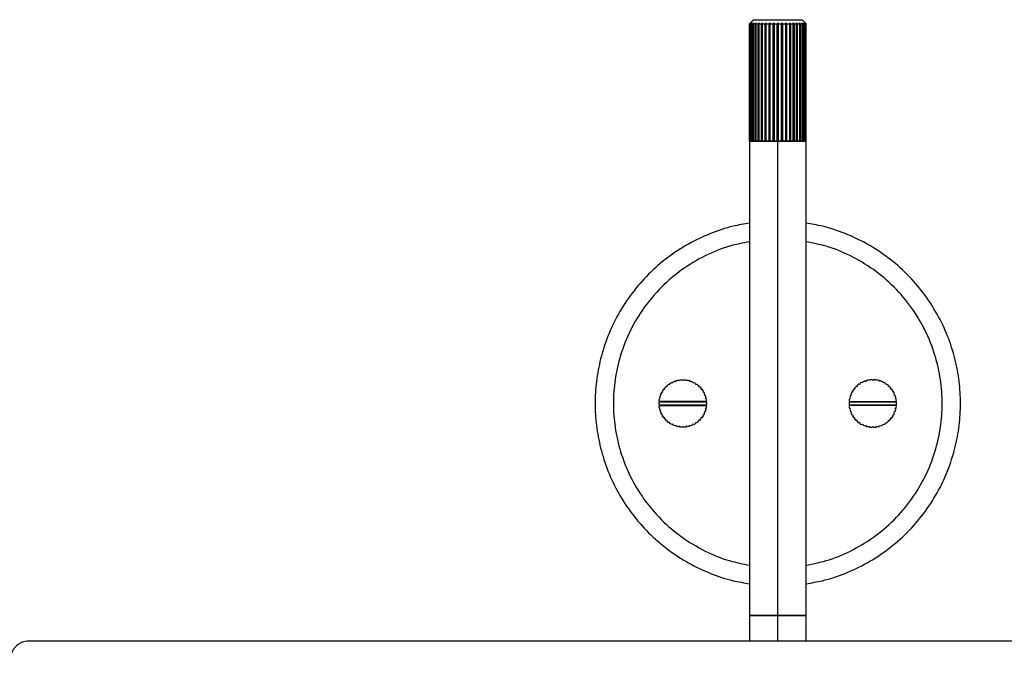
# Paper-space layout '_Frontal' of a CAD drawing. Header units: millimetres. Extents: x -1281 to -81, y -234 to 266.
# Tile 4 of 7: x -888 to -619, y 91 to 266. Entities that reach past the tile are written whole.
import ezdxf

# ---------------------------------------------------------------- set-up
doc = ezdxf.new("R2010")
doc.units = ezdxf.units.MM

psp = doc.layouts.new('_Frontal')

# ---------------------------------------------------------------- linework, layer by layer
at = {"color": 7, "linetype": 'Continuous', "lineweight": 25}
for p, q in [((-688.75, 264.89), (-687.64, 266)), ((-688.75, 264.89), (-688.75, 96)), ((-688.74, 264.89), (-688.74, 232.79)), ((-688.71, 232.79), (-688.71, 264.89)), ((-688.6, 264.89), (-688.6, 232.79)), ((-688.5, 232.79), (-688.5, 264.89)), ((-688.29, 264.89), (-688.29, 232.79)), ((-688.13, 232.79), (-688.13, 264.89)), ((-687.82, 264.89), (-687.82, 232.79)), ((-687.6, 232.79), (-687.6, 264.89)), ((-687.19, 264.89), (-687.19, 232.79)), ((-686.92, 232.79), (-686.92, 264.89)), ((-686.43, 264.89), (-686.43, 232.79)), ((-686.12, 232.79), (-686.12, 265.11)), ((-686.11, 232.79), (-686.11, 264.89)), ((-685.54, 264.89), (-685.54, 232.79)), ((-685.24, 232.79), (-685.24, 265.11)), ((-685.18, 232.79), (-685.18, 264.89)), ((-684.56, 264.89), (-684.56, 232.79)), ((-684.27, 232.79), (-684.27, 265.11)), ((-684.16, 232.79), (-684.16, 264.89)), ((-683.49, 264.89), (-683.49, 232.79)), ((-683.22, 232.79), (-683.22, 265.11)), ((-683.07, 232.79), (-683.07, 264.89)), ((-682.37, 264.89), (-682.37, 232.79)), ((-682.12, 232.79), (-682.12, 265.11)), ((-681.94, 232.79), (-681.94, 264.89)), ((-681.22, 264.89), (-681.22, 232.79)), ((-681, 96), (-681, 265.11)), ((-680.78, 232.79), (-680.78, 264.89)), ((-680.06, 264.89), (-680.06, 232.79)), ((-679.88, 232.79), (-679.88, 265.11)), ((-679.63, 232.79), (-679.63, 264.89)), ((-678.93, 264.89), (-678.93, 232.79)), ((-678.78, 232.79), (-678.78, 265.11)), ((-678.51, 232.79), (-678.51, 264.89)), ((-677.84, 264.89), (-677.84, 232.79)), ((-677.73, 232.79), (-677.73, 265.11)), ((-677.44, 232.79), (-677.44, 264.89)), ((-676.82, 264.89), (-676.82, 232.79)), ((-676.76, 232.79), (-676.76, 265.11)), ((-676.46, 232.79), (-676.46, 264.89)), ((-675.89, 264.89), (-675.89, 232.79)), ((-675.88, 232.79), (-675.88, 265.11)), ((-675.57, 232.79), (-675.57, 264.89)), ((-675.08, 264.89), (-675.08, 232.79)), ((-674.81, 232.79), (-674.81, 264.89)), ((-674.4, 264.89), (-674.4, 232.79)), ((-673.25, 264.89), (-674.36, 266)), ((-674.18, 232.79), (-674.18, 264.89)), ((-673.87, 264.89), (-673.87, 232.79)), ((-673.71, 232.79), (-673.71, 264.89)), ((-673.5, 264.89), (-673.5, 232.79)), ((-673.4, 232.79), (-673.4, 264.89)), ((-673.29, 264.89), (-673.29, 232.79)), ((-673.26, 232.79), (-673.26, 264.89)), ((-673.25, 96), (-673.25, 264.89)), ((-688.75, 232.79), (-688.68, 232.79)), ((-688.6, 232.79), (-688.46, 232.79)), ((-688.29, 232.79), (-688.29, 232.79)), ((-687.82, 232.79), (-687.82, 232.79)), ((-687.19, 232.79), (-687.19, 232.79)), ((-686.43, 232.79), (-686.43, 232.79)), ((-686.11, 232.79), (-686.11, 232.79)), ((-685.54, 232.79), (-685.54, 232.79)), ((-685.18, 232.79), (-685.18, 232.79)), ((-684.55, 232.79), (-684.56, 232.79)), ((-684.16, 232.79), (-684.17, 232.79)), ((-683.49, 232.79), (-683.49, 232.79)), ((-683.07, 232.79), (-683.08, 232.79)), ((-682.37, 232.79), (-682.37, 232.79)), ((-681.94, 232.79), (-681.94, 232.79)), ((-681.22, 232.79), (-681.22, 232.79)), ((-680.78, 232.79), (-680.78, 232.79)), ((-680.06, 232.79), (-680.06, 232.79)), ((-679.63, 232.79), (-679.63, 232.79)), ((-678.92, 232.79), (-678.93, 232.79)), ((-678.51, 232.79), (-678.51, 232.79)), ((-677.83, 232.79), (-677.84, 232.79)), ((-677.44, 232.79), (-677.45, 232.79)), ((-676.82, 232.79), (-676.82, 232.79)), ((-676.46, 232.79), (-676.46, 232.79)), ((-675.89, 232.79), (-675.89, 232.79)), ((-675.57, 232.79), (-675.57, 232.79)), ((-674.81, 232.79), (-674.81, 232.79)), ((-674.18, 232.79), (-674.18, 232.79)), ((-673.71, 232.79), (-673.71, 232.79)), ((-673.53, 232.79), (-673.34, 232.79)), ((-673.29, 232.79), (-673.25, 232.79)), ((-709.09, 167.15), (-708.86, 167.03)), ((-708.86, 167.03), (-708.74, 167.26)), ((-708.15, 167.4), (-707.94, 167.24)), ((-707.94, 167.24), (-707.79, 167.45)), ((-707.18, 167.5), (-707, 167.31)), ((-707, 167.31), (-706.82, 167.5)), ((-706.21, 167.45), (-706.06, 167.24)), ((-706.06, 167.24), (-705.85, 167.4)), ((-705.26, 167.26), (-705.14, 167.03)), ((-705.14, 167.03), (-704.91, 167.15)), ((-656.86, 167.03), (-657.09, 167.15)), ((-656.74, 167.26), (-656.86, 167.03)), ((-655.94, 167.24), (-656.15, 167.4)), ((-655.79, 167.45), (-655.94, 167.24)), ((-655, 167.31), (-655.18, 167.5)), ((-654.82, 167.5), (-655, 167.31)), ((-654.06, 167.24), (-654.21, 167.45)), ((-653.85, 167.4), (-654.06, 167.24)), ((-653.14, 167.03), (-653.26, 167.26)), ((-652.91, 167.15), (-653.14, 167.03)), ((-712.47, 164.16), (-712.54, 164.41)), ((-712.19, 164.91), (-711.94, 164.94)), ((-711.94, 164.94), (-711.97, 165.19)), ((-711.55, 165.64), (-711.29, 165.63)), ((-711.29, 165.63), (-711.29, 165.89)), ((-710.81, 166.27), (-710.56, 166.22)), ((-710.56, 166.22), (-710.51, 166.47)), ((-709.98, 166.77), (-709.74, 166.69)), ((-709.74, 166.69), (-709.65, 166.93)), ((-704.35, 166.93), (-704.26, 166.69)), ((-704.26, 166.69), (-704.02, 166.77)), ((-703.49, 166.47), (-703.44, 166.22)), ((-703.44, 166.22), (-703.19, 166.27)), ((-702.71, 165.89), (-702.71, 165.63)), ((-702.71, 165.63), (-702.45, 165.64)), ((-702.03, 165.19), (-702.06, 164.94)), ((-702.06, 164.94), (-701.81, 164.91)), ((-701.46, 164.41), (-701.53, 164.16)), ((-660.54, 164.41), (-660.47, 164.16)), ((-659.94, 164.94), (-660.19, 164.91)), ((-659.97, 165.19), (-659.94, 164.94)), ((-659.29, 165.63), (-659.55, 165.64)), ((-659.29, 165.89), (-659.29, 165.63)), ((-658.56, 166.22), (-658.81, 166.27)), ((-658.51, 166.47), (-658.56, 166.22)), ((-657.74, 166.69), (-657.98, 166.77)), ((-657.65, 166.93), (-657.74, 166.69)), ((-652.26, 166.69), (-652.35, 166.93)), ((-652.02, 166.77), (-652.26, 166.69)), ((-651.44, 166.22), (-651.49, 166.47)), ((-651.19, 166.27), (-651.44, 166.22)), ((-650.71, 165.63), (-650.71, 165.89)), ((-650.45, 165.64), (-650.71, 165.63)), ((-650.06, 164.94), (-650.03, 165.19)), ((-649.81, 164.91), (-650.06, 164.94)), ((-649.53, 164.16), (-649.46, 164.41)), ((-713.38, 162.27), (-713.16, 162.41)), ((-713.16, 162.41), (-713.29, 162.62)), ((-713.12, 163.2), (-712.88, 163.31)), ((-712.88, 163.31), (-712.98, 163.54)), ((-712.72, 164.09), (-712.47, 164.16)), ((-701.53, 164.16), (-701.28, 164.09)), ((-701.02, 163.54), (-701.12, 163.31)), ((-701.12, 163.31), (-700.88, 163.2)), ((-700.71, 162.62), (-700.84, 162.41)), ((-700.84, 162.41), (-700.62, 162.27)), ((-661.16, 162.41), (-661.38, 162.27)), ((-661.29, 162.62), (-661.16, 162.41)), ((-660.88, 163.31), (-661.12, 163.2)), ((-660.98, 163.54), (-660.88, 163.31)), ((-660.47, 164.16), (-660.72, 164.09)), ((-649.28, 164.09), (-649.53, 164.16)), ((-649.12, 163.31), (-649.02, 163.54)), ((-648.88, 163.2), (-649.12, 163.31)), ((-648.84, 162.41), (-648.71, 162.62)), ((-648.62, 162.27), (-648.84, 162.41)), ((-713.3, 161.47), (-713.49, 161.3)), ((-713.49, 160.7), (-713.3, 160.53)), ((-713.3, 161.47), (-713.47, 161.67)), ((-713.47, 160.33), (-713.3, 160.53)), ((-713.38, 161.4), (-700.62, 161.4)), ((-713.38, 160.6), (-700.62, 160.6)), ((-713.16, 159.59), (-713.38, 159.73)), ((-700.63, 161.56), (-713.37, 161.56)), ((-713.37, 160.44), (-700.63, 160.44)), ((-713.29, 159.38), (-713.16, 159.59)), ((-700.62, 159.73), (-700.84, 159.59)), ((-700.84, 159.59), (-700.71, 159.38)), ((-700.53, 161.67), (-700.7, 161.47)), ((-700.51, 161.3), (-700.7, 161.47)), ((-700.7, 160.53), (-700.51, 160.7)), ((-700.7, 160.53), (-700.53, 160.33)), ((-661.49, 161.3), (-661.3, 161.47)), ((-661.3, 160.53), (-661.49, 160.7)), ((-661.47, 161.67), (-661.3, 161.47)), ((-661.3, 160.53), (-661.47, 160.33)), ((-661.38, 161.4), (-648.62, 161.4)), ((-661.38, 160.6), (-648.62, 160.6)), ((-661.38, 159.73), (-661.16, 159.59)), ((-661.37, 161.56), (-648.63, 161.56)), ((-648.63, 160.44), (-661.37, 160.44)), ((-661.16, 159.59), (-661.29, 159.38)), ((-648.84, 159.59), (-648.62, 159.73)), ((-648.71, 159.38), (-648.84, 159.59)), ((-648.7, 161.47), (-648.53, 161.67)), ((-648.7, 161.47), (-648.51, 161.3)), ((-648.51, 160.7), (-648.7, 160.53)), ((-648.53, 160.33), (-648.7, 160.53)), ((-712.88, 158.69), (-713.12, 158.8)), ((-712.98, 158.46), (-712.88, 158.69)), ((-712.47, 157.84), (-712.72, 157.91)), ((-712.54, 157.59), (-712.47, 157.84)), ((-711.94, 157.06), (-712.19, 157.09)), ((-711.97, 156.81), (-711.94, 157.06)), ((-711.29, 156.37), (-711.55, 156.36)), ((-711.29, 156.11), (-711.29, 156.37)), ((-702.45, 156.36), (-702.71, 156.37)), ((-702.71, 156.37), (-702.71, 156.11)), ((-701.81, 157.09), (-702.06, 157.06)), ((-702.06, 157.06), (-702.03, 156.81)), ((-701.28, 157.91), (-701.53, 157.84)), ((-701.53, 157.84), (-701.46, 157.59)), ((-700.88, 158.8), (-701.12, 158.69)), ((-701.12, 158.69), (-701.02, 158.46)), ((-661.12, 158.8), (-660.88, 158.69)), ((-660.88, 158.69), (-660.98, 158.46)), ((-660.72, 157.91), (-660.47, 157.84)), ((-660.47, 157.84), (-660.54, 157.59)), ((-660.19, 157.09), (-659.94, 157.06)), ((-659.94, 157.06), (-659.97, 156.81)), ((-659.55, 156.36), (-659.29, 156.37)), ((-659.29, 156.37), (-659.29, 156.11)), ((-650.71, 156.37), (-650.45, 156.36)), ((-650.71, 156.11), (-650.71, 156.37)), ((-650.06, 157.06), (-649.81, 157.09)), ((-650.03, 156.81), (-650.06, 157.06)), ((-649.53, 157.84), (-649.28, 157.91)), ((-649.46, 157.59), (-649.53, 157.84)), ((-649.12, 158.69), (-648.88, 158.8)), ((-649.02, 158.46), (-649.12, 158.69)), ((-710.56, 155.78), (-710.81, 155.73)), ((-710.51, 155.53), (-710.56, 155.78)), ((-709.74, 155.31), (-709.98, 155.23)), ((-709.65, 155.07), (-709.74, 155.31)), ((-708.86, 154.97), (-709.09, 154.85)), ((-708.74, 154.74), (-708.86, 154.97)), ((-707.94, 154.76), (-708.15, 154.6)), ((-707.79, 154.55), (-707.94, 154.76)), ((-707, 154.69), (-707.18, 154.5)), ((-706.82, 154.5), (-707, 154.69)), ((-706.06, 154.76), (-706.21, 154.55)), ((-705.85, 154.6), (-706.06, 154.76)), ((-705.14, 154.97), (-705.26, 154.74)), ((-704.91, 154.85), (-705.14, 154.97)), ((-704.26, 155.31), (-704.35, 155.07)), ((-704.02, 155.23), (-704.26, 155.31)), ((-703.44, 155.78), (-703.49, 155.53)), ((-703.19, 155.73), (-703.44, 155.78)), ((-658.81, 155.73), (-658.56, 155.78)), ((-658.56, 155.78), (-658.51, 155.53)), ((-657.98, 155.23), (-657.74, 155.31)), ((-657.74, 155.31), (-657.65, 155.07)), ((-657.09, 154.85), (-656.86, 154.97)), ((-656.86, 154.97), (-656.74, 154.74)), ((-656.15, 154.6), (-655.94, 154.76)), ((-655.94, 154.76), (-655.79, 154.55)), ((-655.18, 154.5), (-655, 154.69)), ((-655, 154.69), (-654.82, 154.5)), ((-654.21, 154.55), (-654.06, 154.76)), ((-654.06, 154.76), (-653.85, 154.6)), ((-653.26, 154.74), (-653.14, 154.97)), ((-653.14, 154.97), (-652.91, 154.85)), ((-652.35, 155.07), (-652.26, 155.31)), ((-652.26, 155.31), (-652.02, 155.23)), ((-651.49, 155.53), (-651.44, 155.78)), ((-651.44, 155.78), (-651.19, 155.73)), ((-476, 96), (-886, 96))]:
    psp.add_line(p, q, dxfattribs=at)
for points in [[(-688.75, 264.89), (-688.75, 264.89), (-688.75, 264.89), (-688.74, 264.89)], [(-688.74, 264.89), (-688.66, 264.97), (-688.59, 265.04), (-688.51, 265.11)], [(-688.51, 265.11), (-688.57, 265.04), (-688.64, 264.97), (-688.71, 264.89)], [(-688.71, 264.89), (-688.68, 264.89), (-688.65, 264.89), (-688.6, 264.89)], [(-688.6, 264.89), (-688.51, 264.97), (-688.43, 265.04), (-688.34, 265.11)], [(-688.34, 265.11), (-688.39, 265.04), (-688.45, 264.97), (-688.5, 264.89)], [(-688.5, 264.89), (-688.44, 264.89), (-688.37, 264.89), (-688.29, 264.89)], [(-688.29, 264.89), (-688.2, 264.97), (-688.1, 265.04), (-688.01, 265.11)], [(-688.01, 265.11), (-688.05, 265.04), (-688.09, 264.97), (-688.13, 264.89)], [(-688.13, 264.89), (-688.04, 264.89), (-687.93, 264.89), (-687.82, 264.89)], [(-687.82, 264.89), (-687.72, 264.97), (-687.62, 265.04), (-687.52, 265.11)], [(-687.52, 265.11), (-687.55, 265.04), (-687.57, 264.97), (-687.6, 264.89)], [(-687.6, 264.89), (-687.47, 264.89), (-687.34, 264.89), (-687.19, 264.89)], [(-687.19, 264.89), (-687.09, 264.97), (-686.99, 265.04), (-686.89, 265.11)], [(-686.89, 265.11), (-686.9, 265.04), (-686.91, 264.97), (-686.92, 264.89)], [(-686.92, 264.89), (-686.77, 264.89), (-686.6, 264.89), (-686.43, 264.89)], [(-686.43, 264.89), (-686.33, 264.97), (-686.22, 265.04), (-686.12, 265.11)], [(-686.12, 265.11), (-686.12, 265.04), (-686.11, 264.97), (-686.11, 264.89)], [(-686.11, 264.89), (-685.93, 264.89), (-685.74, 264.89), (-685.54, 264.89)], [(-685.54, 264.89), (-685.44, 264.97), (-685.34, 265.04), (-685.24, 265.11)], [(-685.24, 265.11), (-685.22, 265.04), (-685.2, 264.97), (-685.18, 264.89)], [(-685.18, 264.89), (-684.98, 264.89), (-684.77, 264.89), (-684.56, 264.89)], [(-684.56, 264.89), (-684.46, 264.97), (-684.36, 265.04), (-684.27, 265.11)], [(-684.27, 265.11), (-684.23, 265.04), (-684.2, 264.97), (-684.16, 264.89)], [(-684.16, 264.89), (-683.94, 264.89), (-683.72, 264.89), (-683.49, 264.89)], [(-683.49, 264.89), (-683.4, 264.97), (-683.31, 265.04), (-683.22, 265.11)], [(-683.22, 265.11), (-683.17, 265.04), (-683.12, 264.97), (-683.07, 264.89)], [(-683.07, 264.89), (-682.84, 264.89), (-682.61, 264.89), (-682.37, 264.89)], [(-682.37, 264.89), (-682.29, 264.97), (-682.21, 265.04), (-682.12, 265.11)], [(-682.12, 265.11), (-682.06, 265.04), (-682, 264.97), (-681.94, 264.89)], [(-681.94, 264.89), (-681.7, 264.89), (-681.46, 264.89), (-681.22, 264.89)], [(-681.22, 264.89), (-681.15, 264.97), (-681.07, 265.04), (-681, 265.11)], [(-681, 265.11), (-680.93, 265.04), (-680.85, 264.97), (-680.78, 264.89)], [(-680.78, 264.89), (-680.54, 264.89), (-680.3, 264.89), (-680.06, 264.89)], [(-680.06, 264.89), (-680, 264.97), (-679.94, 265.04), (-679.88, 265.11)], [(-679.88, 265.11), (-679.79, 265.04), (-679.71, 264.97), (-679.63, 264.89)], [(-679.63, 264.89), (-679.39, 264.89), (-679.16, 264.89), (-678.93, 264.89)], [(-678.93, 264.89), (-678.88, 264.97), (-678.83, 265.04), (-678.78, 265.11)], [(-678.78, 265.11), (-678.69, 265.04), (-678.6, 264.97), (-678.51, 264.89)], [(-678.51, 264.89), (-678.28, 264.89), (-678.06, 264.89), (-677.84, 264.89)], [(-677.84, 264.89), (-677.8, 264.97), (-677.77, 265.04), (-677.73, 265.11)], [(-677.73, 265.11), (-677.64, 265.04), (-677.54, 264.97), (-677.44, 264.89)], [(-677.44, 264.89), (-677.23, 264.89), (-677.02, 264.89), (-676.82, 264.89)], [(-676.82, 264.89), (-676.8, 264.97), (-676.78, 265.04), (-676.76, 265.11)], [(-676.76, 265.11), (-676.66, 265.04), (-676.56, 264.97), (-676.46, 264.89)], [(-676.46, 264.89), (-676.26, 264.89), (-676.07, 264.89), (-675.89, 264.89)], [(-675.89, 264.89), (-675.89, 264.97), (-675.88, 265.04), (-675.88, 265.11)], [(-675.88, 265.11), (-675.78, 265.04), (-675.67, 264.97), (-675.57, 264.89)], [(-675.57, 264.89), (-675.4, 264.89), (-675.23, 264.89), (-675.08, 264.89)], [(-675.11, 265.11), (-675.01, 265.04), (-674.91, 264.97), (-674.81, 264.89)], [(-675.08, 264.89), (-675.09, 264.97), (-675.1, 265.04), (-675.11, 265.11)], [(-674.81, 264.89), (-674.66, 264.89), (-674.53, 264.89), (-674.4, 264.89)], [(-674.48, 265.11), (-674.38, 265.04), (-674.28, 264.97), (-674.18, 264.89)], [(-674.4, 264.89), (-674.43, 264.97), (-674.45, 265.04), (-674.48, 265.11)], [(-674.18, 264.89), (-674.07, 264.89), (-673.96, 264.89), (-673.87, 264.89)], [(-673.99, 265.11), (-673.9, 265.04), (-673.8, 264.97), (-673.71, 264.89)], [(-673.87, 264.89), (-673.91, 264.97), (-673.95, 265.04), (-673.99, 265.11)], [(-673.71, 264.89), (-673.63, 264.89), (-673.56, 264.89), (-673.5, 264.89)], [(-673.66, 265.11), (-673.57, 265.04), (-673.49, 264.97), (-673.4, 264.89)], [(-673.5, 264.89), (-673.55, 264.97), (-673.61, 265.04), (-673.66, 265.11)], [(-673.49, 265.11), (-673.41, 265.04), (-673.34, 264.97), (-673.26, 264.89)], [(-673.29, 264.89), (-673.36, 264.97), (-673.43, 265.04), (-673.49, 265.11)], [(-673.4, 264.89), (-673.35, 264.89), (-673.32, 264.89), (-673.29, 264.89)], [(-673.26, 264.89), (-673.25, 264.89), (-673.25, 264.89), (-673.25, 264.89)], [(-688.6, 232.79), (-688.65, 232.79), (-688.68, 232.79), (-688.71, 232.79)], [(-688.29, 232.79), (-688.37, 232.79), (-688.44, 232.79), (-688.5, 232.79)], [(-687.82, 232.79), (-687.93, 232.79), (-688.04, 232.79), (-688.13, 232.79)], [(-687.19, 232.79), (-687.34, 232.79), (-687.47, 232.79), (-687.6, 232.79)], [(-686.43, 232.79), (-686.6, 232.79), (-686.77, 232.79), (-686.92, 232.79)], [(-685.54, 232.79), (-685.74, 232.79), (-685.93, 232.79), (-686.11, 232.79)], [(-684.56, 232.79), (-684.77, 232.79), (-684.98, 232.79), (-685.18, 232.79)], [(-683.49, 232.79), (-683.72, 232.79), (-683.94, 232.79), (-684.16, 232.79)], [(-682.37, 232.79), (-682.61, 232.79), (-682.84, 232.79), (-683.07, 232.79)], [(-681.22, 232.79), (-681.46, 232.79), (-681.7, 232.79), (-681.94, 232.79)], [(-680.06, 232.79), (-680.3, 232.79), (-680.54, 232.79), (-680.78, 232.79)], [(-678.93, 232.79), (-679.16, 232.79), (-679.39, 232.79), (-679.63, 232.79)], [(-677.84, 232.79), (-678.06, 232.79), (-678.28, 232.79), (-678.51, 232.79)], [(-676.82, 232.79), (-677.02, 232.79), (-677.23, 232.79), (-677.44, 232.79)], [(-675.89, 232.79), (-676.07, 232.79), (-676.26, 232.79), (-676.46, 232.79)], [(-675.08, 232.79), (-675.23, 232.79), (-675.4, 232.79), (-675.57, 232.79)], [(-674.4, 232.79), (-674.53, 232.79), (-674.66, 232.79), (-674.81, 232.79)], [(-673.87, 232.79), (-673.96, 232.79), (-674.07, 232.79), (-674.18, 232.79)], [(-673.5, 232.79), (-673.56, 232.79), (-673.63, 232.79), (-673.71, 232.79)], [(-673.29, 232.79), (-673.32, 232.79), (-673.35, 232.79), (-673.4, 232.79)], [(-709.65, 166.93), (-709.47, 167.02), (-709.28, 167.09), (-709.09, 167.15)], [(-708.74, 167.26), (-708.55, 167.32), (-708.35, 167.36), (-708.15, 167.4)], [(-707.79, 167.45), (-707.59, 167.48), (-707.39, 167.49), (-707.18, 167.5)], [(-706.82, 167.5), (-706.61, 167.49), (-706.41, 167.48), (-706.21, 167.45)], [(-705.85, 167.4), (-705.65, 167.36), (-705.45, 167.32), (-705.26, 167.26)], [(-704.91, 167.15), (-704.72, 167.09), (-704.53, 167.02), (-704.35, 166.93)], [(-657.09, 167.15), (-657.28, 167.09), (-657.47, 167.02), (-657.65, 166.93)], [(-656.15, 167.4), (-656.35, 167.36), (-656.55, 167.32), (-656.74, 167.26)], [(-655.18, 167.5), (-655.39, 167.49), (-655.59, 167.48), (-655.79, 167.45)], [(-654.21, 167.45), (-654.41, 167.48), (-654.61, 167.49), (-654.82, 167.5)], [(-653.26, 167.26), (-653.45, 167.32), (-653.65, 167.36), (-653.85, 167.4)], [(-652.35, 166.93), (-652.53, 167.02), (-652.72, 167.09), (-652.91, 167.15)], [(-712.54, 164.41), (-712.43, 164.58), (-712.32, 164.75), (-712.19, 164.91)], [(-711.97, 165.19), (-711.84, 165.35), (-711.7, 165.5), (-711.55, 165.64)], [(-711.29, 165.89), (-711.13, 166.02), (-710.98, 166.15), (-710.81, 166.27)], [(-710.51, 166.47), (-710.34, 166.58), (-710.16, 166.68), (-709.98, 166.77)], [(-704.02, 166.77), (-703.84, 166.68), (-703.66, 166.58), (-703.49, 166.47)], [(-703.19, 166.27), (-703.02, 166.15), (-702.87, 166.02), (-702.71, 165.89)], [(-702.45, 165.64), (-702.3, 165.5), (-702.16, 165.35), (-702.03, 165.19)], [(-701.81, 164.91), (-701.68, 164.75), (-701.57, 164.58), (-701.46, 164.41)], [(-660.19, 164.91), (-660.32, 164.75), (-660.43, 164.58), (-660.54, 164.41)], [(-659.55, 165.64), (-659.7, 165.5), (-659.84, 165.35), (-659.97, 165.19)], [(-658.81, 166.27), (-658.98, 166.15), (-659.13, 166.02), (-659.29, 165.89)], [(-657.98, 166.77), (-658.16, 166.68), (-658.34, 166.58), (-658.51, 166.47)], [(-651.49, 166.47), (-651.66, 166.58), (-651.84, 166.68), (-652.02, 166.77)], [(-650.71, 165.89), (-650.87, 166.02), (-651.02, 166.15), (-651.19, 166.27)], [(-650.03, 165.19), (-650.16, 165.35), (-650.3, 165.5), (-650.45, 165.64)], [(-649.46, 164.41), (-649.57, 164.58), (-649.68, 164.75), (-649.81, 164.91)], [(-713.47, 161.67), (-713.44, 161.87), (-713.41, 162.07), (-713.38, 162.27)], [(-713.29, 162.62), (-713.24, 162.82), (-713.18, 163.01), (-713.12, 163.2)], [(-712.98, 163.54), (-712.9, 163.73), (-712.81, 163.91), (-712.72, 164.09)], [(-701.28, 164.09), (-701.19, 163.91), (-701.1, 163.73), (-701.02, 163.54)], [(-700.88, 163.2), (-700.82, 163.01), (-700.76, 162.82), (-700.71, 162.62)], [(-700.62, 162.27), (-700.59, 162.07), (-700.56, 161.87), (-700.53, 161.67)], [(-661.38, 162.27), (-661.41, 162.07), (-661.44, 161.87), (-661.47, 161.67)], [(-661.12, 163.2), (-661.18, 163.01), (-661.24, 162.82), (-661.29, 162.62)], [(-660.72, 164.09), (-660.81, 163.91), (-660.9, 163.73), (-660.98, 163.54)], [(-649.02, 163.54), (-649.1, 163.73), (-649.19, 163.91), (-649.28, 164.09)], [(-648.71, 162.62), (-648.76, 162.82), (-648.82, 163.01), (-648.88, 163.2)], [(-648.53, 161.67), (-648.56, 161.87), (-648.59, 162.07), (-648.62, 162.27)], [(-713.5, 161), (-713.5, 161.1), (-713.5, 161.2), (-713.49, 161.3)], [(-713.49, 160.7), (-713.5, 160.8), (-713.5, 160.9), (-713.5, 161)], [(-713.38, 159.73), (-713.41, 159.93), (-713.44, 160.13), (-713.47, 160.33)], [(-713.12, 158.8), (-713.18, 158.99), (-713.24, 159.18), (-713.29, 159.38)], [(-700.71, 159.38), (-700.76, 159.18), (-700.82, 158.99), (-700.88, 158.8)], [(-700.53, 160.33), (-700.56, 160.13), (-700.59, 159.93), (-700.62, 159.73)], [(-700.51, 161.3), (-700.5, 161.1), (-700.5, 160.9), (-700.51, 160.7)], [(-661.49, 161.3), (-661.5, 161.1), (-661.5, 160.9), (-661.49, 160.7)], [(-661.47, 160.33), (-661.44, 160.13), (-661.41, 159.93), (-661.38, 159.73)], [(-661.29, 159.38), (-661.24, 159.18), (-661.18, 158.99), (-661.12, 158.8)], [(-648.88, 158.8), (-648.82, 158.99), (-648.76, 159.18), (-648.71, 159.38)], [(-648.62, 159.73), (-648.59, 159.93), (-648.56, 160.13), (-648.53, 160.33)], [(-648.5, 161), (-648.5, 161.1), (-648.5, 161.2), (-648.51, 161.3)], [(-648.51, 160.7), (-648.5, 160.8), (-648.5, 160.9), (-648.5, 161)], [(-712.72, 157.91), (-712.81, 158.09), (-712.9, 158.27), (-712.98, 158.46)], [(-712.19, 157.09), (-712.32, 157.25), (-712.43, 157.42), (-712.54, 157.59)], [(-711.55, 156.36), (-711.7, 156.5), (-711.84, 156.65), (-711.97, 156.81)], [(-702.03, 156.81), (-702.16, 156.65), (-702.3, 156.5), (-702.45, 156.36)], [(-701.46, 157.59), (-701.57, 157.42), (-701.68, 157.25), (-701.81, 157.09)], [(-701.02, 158.46), (-701.1, 158.27), (-701.19, 158.09), (-701.28, 157.91)], [(-660.98, 158.46), (-660.9, 158.27), (-660.81, 158.09), (-660.72, 157.91)], [(-660.54, 157.59), (-660.43, 157.42), (-660.32, 157.25), (-660.19, 157.09)], [(-659.97, 156.81), (-659.84, 156.65), (-659.7, 156.5), (-659.55, 156.36)], [(-650.45, 156.36), (-650.3, 156.5), (-650.16, 156.65), (-650.03, 156.81)], [(-649.81, 157.09), (-649.68, 157.25), (-649.57, 157.42), (-649.46, 157.59)], [(-649.28, 157.91), (-649.19, 158.09), (-649.1, 158.27), (-649.02, 158.46)], [(-710.81, 155.73), (-710.98, 155.85), (-711.13, 155.98), (-711.29, 156.11)], [(-709.98, 155.23), (-710.16, 155.32), (-710.34, 155.42), (-710.51, 155.53)], [(-709.09, 154.85), (-709.28, 154.91), (-709.47, 154.98), (-709.65, 155.07)], [(-708.15, 154.6), (-708.35, 154.64), (-708.55, 154.68), (-708.74, 154.74)], [(-707.18, 154.5), (-707.39, 154.51), (-707.59, 154.52), (-707.79, 154.55)], [(-706.21, 154.55), (-706.41, 154.52), (-706.61, 154.51), (-706.82, 154.5)], [(-705.26, 154.74), (-705.45, 154.68), (-705.65, 154.64), (-705.85, 154.6)], [(-704.35, 155.07), (-704.53, 154.98), (-704.72, 154.91), (-704.91, 154.85)], [(-703.49, 155.53), (-703.66, 155.42), (-703.84, 155.32), (-704.02, 155.23)], [(-702.71, 156.11), (-702.87, 155.98), (-703.02, 155.85), (-703.19, 155.73)], [(-659.29, 156.11), (-659.13, 155.98), (-658.98, 155.85), (-658.81, 155.73)], [(-658.51, 155.53), (-658.34, 155.42), (-658.16, 155.32), (-657.98, 155.23)], [(-657.65, 155.07), (-657.47, 154.98), (-657.28, 154.91), (-657.09, 154.85)], [(-656.74, 154.74), (-656.55, 154.68), (-656.35, 154.64), (-656.15, 154.6)], [(-655.79, 154.55), (-655.59, 154.52), (-655.39, 154.51), (-655.18, 154.5)], [(-654.82, 154.5), (-654.61, 154.51), (-654.41, 154.52), (-654.21, 154.55)], [(-653.85, 154.6), (-653.65, 154.64), (-653.45, 154.68), (-653.26, 154.74)], [(-652.91, 154.85), (-652.72, 154.91), (-652.53, 154.98), (-652.35, 155.07)], [(-652.02, 155.23), (-651.84, 155.32), (-651.66, 155.42), (-651.49, 155.53)], [(-651.19, 155.73), (-651.02, 155.85), (-650.87, 155.98), (-650.71, 156.11)]]:
    psp.add_open_spline(points, degree=3, dxfattribs=at)
for points, knots in [([(-687.64, 266), (-687.64, 266), (-687.61, 266), (-687.46, 266), (-687.34, 266), (-687.01, 266), (-686.81, 266), (-686.31, 266), (-686.02, 266), (-685.37, 266), (-685.01, 266), (-684.26, 266), (-683.85, 266), (-683.04, 266), (-682.62, 266), (-681.8, 266), (-681.39, 266), (-680.61, 266), (-680.2, 266), (-679.38, 266), (-678.96, 266), (-678.15, 266), (-677.74, 266), (-676.99, 266), (-676.63, 266), (-675.98, 266), (-675.69, 266), (-675.19, 266), (-674.99, 266), (-674.66, 266), (-674.54, 266), (-674.39, 266), (-674.36, 266), (-674.36, 266)], [0, 0, 0, 0, 0.0625, 0.0625, 0.125, 0.125, 0.1875, 0.1875, 0.25, 0.25, 0.3125, 0.3125, 0.375, 0.375, 0.4375, 0.4375, 0.5, 0.5, 0.5625, 0.5625, 0.625, 0.625, 0.6875, 0.6875, 0.75, 0.75, 0.8125, 0.8125, 0.875, 0.875, 0.9375, 0.9375, 1, 1, 1, 1]), ([(-688.38, 232.79), (-688.34, 232.79), (-688.13, 232.79), (-686.58, 232.79), (-684.01, 232.79), (-681.98, 232.79), (-681, 232.79)], [0, 0, 0, 0, 0.093409, 0.403473, 0.713538, 1, 1, 1, 1]), ([(-681, 232.79), (-680.02, 232.79), (-677.99, 232.79), (-675.43, 232.79), (-673.9, 232.79), (-673.7, 232.79), (-673.67, 232.79)], [0, 0, 0, 0, 0.2944553, 0.6131715, 0.9318876, 1, 1, 1, 1]), ([(-688.75, 210.31), (-690.24, 210.07), (-693.88, 209.48), (-699.51, 207.58), (-705.56, 204.73), (-711.27, 200.99), (-716.47, 196.47), (-720.99, 191.27), (-724.73, 185.56), (-727.6, 179.51), (-729.6, 173.31), (-730.75, 167.12), (-731.12, 161), (-730.75, 154.88), (-729.6, 148.69), (-727.6, 142.49), (-724.73, 136.44), (-720.99, 130.73), (-716.47, 125.53), (-711.27, 121.01), (-705.56, 117.27), (-699.51, 114.42), (-693.88, 112.52), (-690.24, 111.93), (-688.75, 111.69)], [0, 0, 0, 0, 0.032031, 0.0781193, 0.1254831, 0.1737373, 0.2224492, 0.2711611, 0.3194153, 0.3667791, 0.4128674, 0.4573578, 0.5, 0.5426422, 0.5871326, 0.6332209, 0.6805847, 0.7288389, 0.7775508, 0.8262627, 0.8745169, 0.9218807, 0.967969, 1, 1, 1, 1]), ([(-673.25, 111.69), (-671.76, 111.93), (-668.12, 112.52), (-662.49, 114.42), (-656.44, 117.27), (-650.73, 121.01), (-645.53, 125.53), (-641.01, 130.73), (-637.27, 136.44), (-634.4, 142.49), (-632.4, 148.69), (-631.25, 154.88), (-630.88, 161), (-631.25, 167.12), (-632.4, 173.31), (-634.4, 179.51), (-637.27, 185.56), (-641.01, 191.27), (-645.53, 196.47), (-650.73, 200.99), (-656.44, 204.73), (-662.49, 207.58), (-668.12, 209.48), (-671.76, 210.07), (-673.25, 210.31)], [0, 0, 0, 0, 0.032031, 0.078119, 0.125483, 0.173737, 0.222449, 0.271161, 0.319415, 0.366779, 0.412867, 0.457358, 0.5, 0.542642, 0.587133, 0.633221, 0.680585, 0.728839, 0.777551, 0.826263, 0.874517, 0.921881, 0.967969, 1, 1, 1, 1]), ([(-688.75, 205.25), (-690.59, 204.89), (-694.77, 204.07), (-701, 201.51), (-707.3, 197.77), (-712.96, 192.96), (-717.77, 187.3), (-721.53, 181), (-724.16, 174.36), (-725.67, 167.65), (-726.16, 161), (-725.67, 154.35), (-724.16, 147.64), (-721.53, 141), (-717.77, 134.7), (-712.96, 129.04), (-707.3, 124.23), (-701, 120.49), (-694.77, 117.93), (-690.59, 117.11), (-688.75, 116.75)], [0, 0, 0, 0, 0.044647, 0.101468, 0.159818, 0.218964, 0.278109, 0.336459, 0.39328, 0.447953, 0.5, 0.552047, 0.60672, 0.663541, 0.721891, 0.781036, 0.840182, 0.898532, 0.955353, 1, 1, 1, 1]), ([(-673.25, 116.75), (-671.41, 117.11), (-667.23, 117.93), (-661, 120.49), (-654.7, 124.23), (-649.04, 129.04), (-644.23, 134.7), (-640.47, 141), (-637.84, 147.64), (-636.33, 154.35), (-635.84, 161), (-636.33, 167.65), (-637.84, 174.36), (-640.47, 181), (-644.23, 187.3), (-649.04, 192.96), (-654.7, 197.77), (-661, 201.51), (-667.23, 204.07), (-671.41, 204.89), (-673.25, 205.25)], [0, 0, 0, 0, 0.044647, 0.101468, 0.159818, 0.218964, 0.278109, 0.336459, 0.39328, 0.447953, 0.5, 0.552047, 0.60672, 0.663541, 0.721891, 0.781036, 0.840182, 0.898532, 0.955353, 1, 1, 1, 1]), ([(-681, 103), (-681.46, 103), (-681.93, 103), (-682.89, 103), (-683.38, 103), (-684.33, 103), (-684.8, 103), (-685.68, 103), (-686.1, 103), (-686.86, 103), (-687.2, 103), (-687.78, 103), (-688.02, 103), (-688.39, 103), (-688.53, 103), (-688.71, 103), (-688.75, 103), (-688.75, 103)], [0, 0, 0, 0, 0.125, 0.125, 0.25, 0.25, 0.375, 0.375, 0.5, 0.5, 0.625, 0.625, 0.75, 0.75, 0.875, 0.875, 1, 1, 1, 1]), ([(-688.75, 103), (-688.75, 103), (-688.71, 103), (-688.53, 103), (-688.39, 103), (-688.02, 103), (-687.78, 103), (-687.2, 103), (-686.86, 103), (-686.1, 103), (-685.68, 103), (-684.8, 103), (-684.33, 103), (-683.38, 103), (-682.89, 103), (-681.93, 103), (-681.46, 103), (-681, 103)], [0, 0, 0, 0, 0.125, 0.125, 0.25, 0.25, 0.375, 0.375, 0.5, 0.5, 0.625, 0.625, 0.75, 0.75, 0.875, 0.875, 1, 1, 1, 1]), ([(-673.25, 103), (-673.25, 103), (-673.29, 103), (-673.47, 103), (-673.61, 103), (-673.98, 103), (-674.22, 103), (-674.8, 103), (-675.14, 103), (-675.9, 103), (-676.32, 103), (-677.2, 103), (-677.67, 103), (-678.62, 103), (-679.11, 103), (-680.07, 103), (-680.54, 103), (-681, 103)], [0, 0, 0, 0, 0.125, 0.125, 0.25, 0.25, 0.375, 0.375, 0.5, 0.5, 0.625, 0.625, 0.75, 0.75, 0.875, 0.875, 1, 1, 1, 1]), ([(-681, 103), (-680.54, 103), (-680.07, 103), (-679.11, 103), (-678.62, 103), (-677.67, 103), (-677.2, 103), (-676.32, 103), (-675.9, 103), (-675.14, 103), (-674.8, 103), (-674.22, 103), (-673.98, 103), (-673.61, 103), (-673.47, 103), (-673.29, 103), (-673.25, 103), (-673.25, 103)], [0, 0, 0, 0, 0.125, 0.125, 0.25, 0.25, 0.375, 0.375, 0.5, 0.5, 0.625, 0.625, 0.75, 0.75, 0.875, 0.875, 1, 1, 1, 1]), ([(-886, 96), (-886.59, 96), (-887.22, 95.89), (-888.15, 95.53), (-888.45, 95.37), (-889.02, 95), (-889.29, 94.78), (-889.78, 94.29), (-890, 94.02), (-890.37, 93.45), (-890.53, 93.15), (-890.89, 92.22), (-891, 91.59), (-891, 91)], [0, 0, 0, 0, 0.25, 0.25, 0.375, 0.375, 0.5, 0.5, 0.625, 0.625, 0.75, 0.75, 1, 1, 1, 1])]:
    psp.add_open_spline(points, degree=3, knots=knots, dxfattribs=at)

doc.saveas('drawing.dxf')
